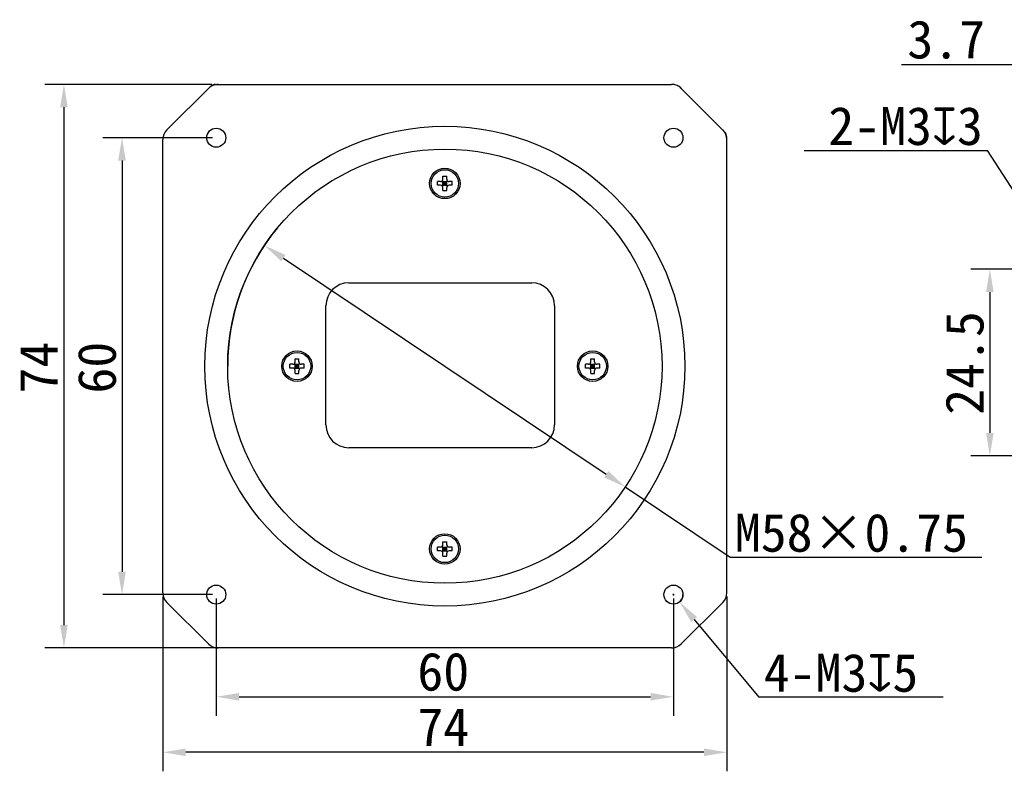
# Model space of a CAD drawing. Header units: millimetres. Extents: x 44 to 356, y 142 to 271.
# Tile 1 of 3: x 44 to 173, y 157 to 256. Entities that reach past the tile are written whole.
import ezdxf

# ---------------------------------------------------------------- set-up
doc = ezdxf.new("R2010")
doc.units = ezdxf.units.MM
doc.header["$LTSCALE"] = 23.1
doc.header["$PDMODE"] = 3
doc.header["$PDSIZE"] = 8
doc.layers.get('0').update_dxf_attribs({"linetype": 'CONTINUOUS'})
doc.layers.get('Defpoints').update_dxf_attribs({"linetype": 'CONTINUOUS'})
doc.layers.add('00_COMPONENTS', color=7, linetype='CONTINUOUS')
doc.layers.add('51__DRAFT_DIMS', color=7, linetype='CONTINUOUS')
doc.styles.get("Standard").update_dxf_attribs({"font": 'simfang.ttf'})
doc.dimstyles.new('DIMSTYLE_1', dxfattribs={"dimtxt": 5, "dimasz": 3, "dimexe": 2.5, "dimexo": 0.5, "dimgap": 0.75, "dimtad": 1, "dimdsep": 46, "dimtxsty": 'STANDARD', "dimblk": '_FILLED', "dimcen": 0.09, "dimclrt": 256, "dimazin": 2, "dimtp": 0.3, "dimtm": 0.3, "dimtfac": 1, "dimtofl": 0, "dimtmove": 0, "dimatfit": 3, "dimldrblk": '_FILLED', "dimfxl": 1, "dimtolj": 1, "dimarcsym": 0})
doc.dimstyles.new('DIMSTYLE_2', dxfattribs={"dimtxt": 5, "dimasz": 3, "dimexe": 2.5, "dimexo": 0.5, "dimgap": 0.75, "dimtad": 1, "dimdsep": 46, "dimtxsty": 'STANDARD', "dimblk": '_FILLED', "dimcen": 0.09, "dimclrt": 256, "dimazin": 2, "dimtp": 0.1, "dimtm": 0.1, "dimtfac": 1, "dimtofl": 0, "dimtmove": 0, "dimatfit": 3, "dimldrblk": '_FILLED', "dimfxl": 1, "dimtolj": 1, "dimarcsym": 0})
doc.dimstyles.new('DIMSTYLE_3', dxfattribs={"dimtxt": 3, "dimasz": 3, "dimexe": 2.5, "dimexo": 0.5, "dimgap": 0.75, "dimtad": 1, "dimdsep": 46, "dimtxsty": 'STANDARD', "dimblk": '_FILLED', "dimblk1": '_FILLED', "dimblk2": '_FILLED', "dimcen": 0.09, "dimclrt": 3, "dimazin": 2, "dimtp": 0.2, "dimtm": 0.2, "dimtfac": 1, "dimtofl": 0, "dimtmove": 0, "dimatfit": 3, "dimldrblk": '_FILLED', "dimfxl": 1, "dimtolj": 1, "dimarcsym": 0})
doc.dimstyles.new('DIMSTYLE_4', dxfattribs={"dimtxt": 5, "dimasz": 3, "dimexe": 2.5, "dimexo": 0.5, "dimtad": 1, "dimdsep": 46, "dimtxsty": 'STANDARD', "dimblk": '_FILLED', "dimcen": 0.09, "dimclrt": 256, "dimazin": 2, "dimtp": 0.1, "dimtm": 0.1, "dimtfac": 1, "dimtofl": 0, "dimtmove": 0, "dimatfit": 1, "dimldrblk": '_FILLED', "dimfxl": 1, "dimtolj": 1, "dimarcsym": 0})
doc.dimstyles.new('DIMSTYLE_5', dxfattribs={"dimtxt": 5, "dimasz": 3, "dimexe": 2.5, "dimexo": 0.5, "dimtad": 1, "dimdsep": 46, "dimtxsty": 'STANDARD', "dimblk": '_FILLED', "dimcen": 0.09, "dimclrt": 256, "dimazin": 2, "dimtp": 0.3, "dimtm": 0.3, "dimtfac": 1, "dimtmove": 0, "dimatfit": 2, "dimldrblk": '_FILLED', "dimfxl": 1, "dimtolj": 1, "dimarcsym": 0})

# ---------------------------------------------------------------- blocks, each defined once
blk = doc.blocks.new('_FILLED')
at = {"color": 0, "linetype": 'ByBlock'}
blk.add_solid([(0, 0), (-1, 0.167), (-1, -0.167)], dxfattribs=at)
blk = doc.blocks.new('*D1')
at = {"layer": '51__DRAFT_DIMS', "color": 0, "lineweight": -2, "transparency": 16777216}
for p, q in [((177, 238.57), (177, 252.41)), ((180.72, 223.56), (180.72, 252.41)), ((174, 249.91), (159.38, 249.91)), ((183.72, 249.91), (186.72, 249.91))]:
    blk.add_line(p, q, dxfattribs=at)
at = {"layer": 'Defpoints', "color": 0, "transparency": 16777216}
for p in [(180.72, 249.91), (177, 238.07), (180.72, 223.06)]:
    blk.add_point(p, dxfattribs=at)
at = {"layer": '51__DRAFT_DIMS', "color": 0, "lineweight": -2, "transparency": 16777216, "xscale": 3, "yscale": 3, "zscale": 3}
blk.add_blockref('_FILLED', (177, 249.91), dxfattribs=at)
at = {"layer": '51__DRAFT_DIMS', "color": 0, "lineweight": -2, "transparency": 16777216, "xscale": 3, "yscale": 3, "zscale": 3, "rotation": 180}
blk.add_blockref('_FILLED', (180.72, 249.91), dxfattribs=at)
at = {"layer": '51__DRAFT_DIMS', "transparency": 16777216, "insert": (160.13, 255.74), "char_height": 5, "attachment_point": 1}
blk.add_mtext('\\A1;3.7', dxfattribs=at)
blk = doc.blocks.new('*D2')
at = {"layer": '51__DRAFT_DIMS', "color": 0, "lineweight": -2}
for p, q in [((180.22, 223.06), (168.46, 223.06)), ((170.96, 220.06), (170.96, 201.56)), ((180.22, 198.56), (168.46, 198.56))]:
    blk.add_line(p, q, dxfattribs=at)
at = {"layer": 'Defpoints', "color": 0}
for p in [(180.72, 223.06), (170.96, 198.56), (180.72, 198.56)]:
    blk.add_point(p, dxfattribs=at)
at = {"layer": '51__DRAFT_DIMS', "color": 0, "linetype": 'ByBlock', "lineweight": -2, "xscale": 3, "yscale": 3, "zscale": 3}
for p, rotation in [((170.96, 223.06), 90), ((170.96, 198.56), 270)]:
    blk.add_blockref('_FILLED', p, dxfattribs=dict(at, rotation=rotation))
at = {"layer": '51__DRAFT_DIMS', "color": 3, "insert": (165.13, 210.75), "char_height": 3, "attachment_point": 2, "rotation": 90}
blk.add_mtext('\\A1;{{\\H1.6667x;\\C0;24.5}}', dxfattribs=at)
blk = doc.blocks.new('*D3')
at = {"layer": '51__DRAFT_DIMS', "color": 0, "lineweight": -2}
for p in [(146.59, 238.65), (178.41, 226.63)]:
    blk.add_line(p, (170.66, 238.65), dxfattribs=at)
at = {"layer": '51__DRAFT_DIMS', "color": 0}
for p, q in [((180.63, 223.06), (180.81, 223.06)), ((180.72, 222.97), (180.72, 223.15))]:
    blk.add_line(p, q, dxfattribs=at)
at = {"layer": 'Defpoints', "color": 0}
for p in [(180.04, 224.11), (181.39, 222.01)]:
    blk.add_point(p, dxfattribs=at)
at = {"layer": '51__DRAFT_DIMS', "color": 0, "linetype": 'ByBlock', "lineweight": -2, "xscale": 3, "yscale": 3, "zscale": 3, "rotation": 302.817153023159}
blk.add_blockref('_FILLED', (180.04, 224.11), dxfattribs=at)
at = {"layer": '51__DRAFT_DIMS', "insert": (170.04, 244.38), "char_height": 5, "attachment_point": 3}
blk.add_mtext('\\A1;{2-M3{\\fgdt|b0|i0|c134|p2;x}3}', dxfattribs=at)
blk = doc.blocks.new('*D4')
at = {"layer": '51__DRAFT_DIMS', "color": 0, "lineweight": -2, "transparency": 16777216}
for p, q in [((68.86, 247.33), (46.95, 247.33)), ((49.45, 244.33), (49.45, 176.33)), ((84.94, 173.33), (46.95, 173.33))]:
    blk.add_line(p, q, dxfattribs=at)
at = {"layer": 'Defpoints', "color": 0, "transparency": 16777216}
for p in [(69.36, 247.33), (49.45, 173.33), (85.44, 173.33)]:
    blk.add_point(p, dxfattribs=at)
at = {"layer": '51__DRAFT_DIMS', "color": 0, "lineweight": -2, "transparency": 16777216, "xscale": 3, "yscale": 3, "zscale": 3}
for p, rotation in [((49.45, 247.33), 90), ((49.45, 173.33), 270)]:
    blk.add_blockref('_FILLED', p, dxfattribs=dict(at, rotation=rotation))
at = {"layer": '51__DRAFT_DIMS', "transparency": 16777216, "insert": (43.64, 210.14), "char_height": 5, "attachment_point": 2, "rotation": 90}
blk.add_mtext('\\A1;74', dxfattribs=at)
blk = doc.blocks.new('*D5')
at = {"layer": '51__DRAFT_DIMS', "color": 0, "lineweight": -2, "transparency": 16777216}
for p, q in [((68.94, 240.33), (54.57, 240.33)), ((57.07, 237.33), (57.07, 183.33)), ((68.94, 180.33), (54.57, 180.33))]:
    blk.add_line(p, q, dxfattribs=at)
at = {"layer": 'Defpoints', "color": 0, "transparency": 16777216}
for p in [(69.44, 240.33), (57.07, 180.33), (69.44, 180.33)]:
    blk.add_point(p, dxfattribs=at)
at = {"layer": '51__DRAFT_DIMS', "color": 0, "lineweight": -2, "transparency": 16777216, "xscale": 3, "yscale": 3, "zscale": 3}
for p, rotation in [((57.07, 240.33), 90), ((57.07, 180.33), 270)]:
    blk.add_blockref('_FILLED', p, dxfattribs=dict(at, rotation=rotation))
at = {"layer": '51__DRAFT_DIMS', "transparency": 16777216, "insert": (51.26, 210.14), "char_height": 5, "attachment_point": 2, "rotation": 90}
blk.add_mtext('\\A1;60', dxfattribs=at)
blk = doc.blocks.new('*D6')
at = {"layer": '51__DRAFT_DIMS', "color": 0, "lineweight": -2, "transparency": 16777216}
for p, q in [((69.44, 179.83), (69.44, 164.42)), ((129.44, 179.83), (129.44, 164.42)), ((72.44, 166.92), (126.44, 166.92))]:
    blk.add_line(p, q, dxfattribs=at)
at = {"layer": 'Defpoints', "color": 0, "transparency": 16777216}
for p in [(69.44, 180.33), (129.44, 180.33), (129.44, 166.92)]:
    blk.add_point(p, dxfattribs=at)
at = {"layer": '51__DRAFT_DIMS', "color": 0, "lineweight": -2, "transparency": 16777216, "xscale": 3, "yscale": 3, "zscale": 3, "rotation": 180}
blk.add_blockref('_FILLED', (69.44, 166.92), dxfattribs=at)
at = {"layer": '51__DRAFT_DIMS', "color": 0, "lineweight": -2, "transparency": 16777216, "xscale": 3, "yscale": 3, "zscale": 3}
blk.add_blockref('_FILLED', (129.44, 166.92), dxfattribs=at)
at = {"layer": '51__DRAFT_DIMS', "transparency": 16777216, "insert": (99.23, 172.73), "char_height": 5, "attachment_point": 2}
blk.add_mtext('\\A1;60', dxfattribs=at)
blk = doc.blocks.new('*D7')
at = {"layer": '51__DRAFT_DIMS', "color": 0, "lineweight": -2, "transparency": 16777216}
for p, q in [((62.44, 180.08), (62.44, 157.13)), ((136.44, 180.08), (136.44, 157.13)), ((133.44, 159.63), (65.44, 159.63))]:
    blk.add_line(p, q, dxfattribs=at)
at = {"layer": 'Defpoints', "color": 0, "transparency": 16777216}
for p in [(62.44, 180.58), (136.44, 180.58), (62.44, 159.63)]:
    blk.add_point(p, dxfattribs=at)
at = {"layer": '51__DRAFT_DIMS', "color": 0, "lineweight": -2, "transparency": 16777216, "xscale": 3, "yscale": 3, "zscale": 3, "rotation": 180}
blk.add_blockref('_FILLED', (62.44, 159.63), dxfattribs=at)
at = {"layer": '51__DRAFT_DIMS', "color": 0, "lineweight": -2, "transparency": 16777216, "xscale": 3, "yscale": 3, "zscale": 3}
blk.add_blockref('_FILLED', (136.44, 159.63), dxfattribs=at)
at = {"layer": '51__DRAFT_DIMS', "transparency": 16777216, "insert": (99.23, 165.44), "char_height": 5, "attachment_point": 2}
blk.add_mtext('\\A1;74', dxfattribs=at)
blk = doc.blocks.new('*D8')
at = {"layer": '51__DRAFT_DIMS', "color": 0, "lineweight": -2, "transparency": 16777216}
for p, q in [((78.25, 224.52), (120.62, 196.14)), ((123.12, 194.47), (136.86, 185.26)), ((136.86, 185.26), (169.89, 185.26))]:
    blk.add_line(p, q, dxfattribs=at)
at = {"layer": 'Defpoints', "color": 0, "transparency": 16777216}
for p in [(75.76, 226.19), (123.12, 194.47)]:
    blk.add_point(p, dxfattribs=at)
at = {"layer": '51__DRAFT_DIMS', "color": 0, "lineweight": -2, "transparency": 16777216, "xscale": 3, "yscale": 3, "zscale": 3}
for p, rotation in [((75.76, 226.19), 146.1813163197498), ((123.12, 194.47), 326.1813163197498)]:
    blk.add_blockref('_FILLED', p, dxfattribs=dict(at, rotation=rotation))
at = {"layer": '51__DRAFT_DIMS', "transparency": 16777216, "insert": (137.49, 190.97), "char_height": 5, "attachment_point": 1}
blk.add_mtext('\\A1;M58×0.75', dxfattribs=at)
blk = doc.blocks.new('*D9')
at = {"layer": '51__DRAFT_DIMS', "color": 0}
for p, q in [((129.35, 180.33), (129.53, 180.33)), ((129.44, 180.24), (129.44, 180.42))]:
    blk.add_line(p, q, dxfattribs=at)
at = {"layer": '51__DRAFT_DIMS', "color": 0, "lineweight": -2}
for p in [(132.16, 177.06), (164.84, 166.85)]:
    blk.add_line(p, (140.65, 166.85), dxfattribs=at)
at = {"layer": 'Defpoints', "color": 0}
for p in [(128.64, 181.29), (130.24, 179.37)]:
    blk.add_point(p, dxfattribs=at)
at = {"layer": '51__DRAFT_DIMS', "color": 0, "linetype": 'ByBlock', "lineweight": -2, "xscale": 3, "yscale": 3, "zscale": 3, "rotation": 129.7654527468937}
blk.add_blockref('_FILLED', (130.24, 179.37), dxfattribs=at)
at = {"layer": '51__DRAFT_DIMS', "insert": (141.28, 172.58), "char_height": 5, "attachment_point": 1}
blk.add_mtext('\\A1;{4-M3{\\fgdt|b0|i0|c134|p2;x}5}', dxfattribs=at)

msp = doc.modelspace()

# ---------------------------------------------------------------- linework, layer by layer
msp.add_solid([(108.05855, 181.11512), (108.05855, 181.11512), (108.05855, 181.11512)])
at = {"layer": '00_COMPONENTS'}
for p, q in [((62.96486, 241.35808), (68.64241, 247.03562)), ((69.35622, 247.33087), (129.20283, 247.33087)), ((129.19283, 247.33087), (129.19085, 247.33087)), ((129.19242, 247.33087), (129.19164, 247.33087)), ((129.21463, 247.33038), (129.19244, 247.33087)), ((129.36651, 247.32282), (129.36085, 247.32335)), ((129.3774, 247.32174), (129.36651, 247.32282)), ((129.38849, 247.32058), (129.3774, 247.32174)), ((129.39978, 247.31932), (129.38849, 247.32058)), ((129.41126, 247.31797), (129.39978, 247.31932)), ((129.42292, 247.31652), (129.41126, 247.31797)), ((129.43475, 247.31497), (129.42292, 247.31652)), ((129.44675, 247.31331), (129.43475, 247.31497)), ((129.4589, 247.31155), (129.44675, 247.31331)), ((129.47119, 247.30968), (129.4589, 247.31155)), ((129.48363, 247.30769), (129.47119, 247.30968)), ((129.49621, 247.3056), (129.48363, 247.30769)), ((129.50893, 247.30338), (129.49621, 247.3056)), ((129.51752, 247.30183), (129.50893, 247.30338)), ((136.14476, 241.12376), (130.45923, 246.8093)), ((136.43765, 180.57646), (136.43765, 240.41666)), ((99.18765, 234.88087), (99.18765, 235.28087)), ((99.18765, 235.28087), (99.68765, 235.28087)), ((99.68765, 234.88087), (99.68765, 235.28087)), ((98.48765, 234.08087), (98.48765, 234.58087)), ((98.88765, 234.58087), (98.48765, 234.58087)), ((98.88765, 234.08087), (98.48765, 234.08087)), ((99.09979, 233.993), (99.77552, 234.66874)), ((99.77552, 233.993), (99.09979, 234.66874)), ((99.18765, 234.08087), (99.18765, 234.58087)), ((99.18765, 234.58087), (99.68765, 234.58087)), ((99.68765, 234.33087), (99.18765, 234.33087)), ((99.18765, 234.08087), (99.68765, 234.08087)), ((99.43765, 234.08087), (99.43765, 234.58087)), ((99.68765, 234.08087), (99.68765, 234.58087)), ((100.38765, 234.58087), (99.98765, 234.58087)), ((100.38765, 234.08087), (99.98765, 234.08087)), ((100.38765, 234.08087), (100.38765, 234.58087)), ((99.18765, 233.38087), (99.18765, 233.78087)), ((99.18765, 233.38087), (99.68765, 233.38087)), ((99.68765, 233.38087), (99.68765, 233.78087)), ((86.83329, 221.27678), (110.83329, 221.27678)), ((83.83329, 202.62678), (83.83329, 218.27678)), ((113.83329, 218.27678), (113.83329, 202.62678)), ((79.69979, 209.993), (80.37552, 210.66874)), ((80.37552, 209.993), (79.69979, 210.66874)), ((79.78765, 210.88087), (79.78765, 211.28087)), ((79.78765, 211.28087), (80.28765, 211.28087)), ((80.28765, 210.88087), (80.28765, 211.28087)), ((118.49979, 209.993), (119.17552, 210.66874)), ((119.17552, 209.993), (118.49979, 210.66874)), ((118.58765, 211.28087), (119.08765, 211.28087)), ((118.58765, 210.88087), (118.58765, 211.28087)), ((119.08765, 210.88087), (119.08765, 211.28087)), ((79.08765, 210.08087), (79.08765, 210.58087)), ((79.48765, 210.58087), (79.08765, 210.58087)), ((79.48765, 210.08087), (79.08765, 210.08087)), ((79.78765, 210.08087), (79.78765, 210.58087)), ((79.78765, 210.58087), (80.28765, 210.58087)), ((80.28765, 210.33087), (79.78765, 210.33087)), ((79.78765, 210.08087), (80.28765, 210.08087)), ((79.78765, 209.38087), (79.78765, 209.78087)), ((79.78765, 209.38087), (80.28765, 209.38087)), ((80.03765, 210.08087), (80.03765, 210.58087)), ((80.28765, 210.08087), (80.28765, 210.58087)), ((80.28765, 209.38087), (80.28765, 209.78087)), ((80.98765, 210.58087), (80.58765, 210.58087)), ((80.98765, 210.08087), (80.58765, 210.08087)), ((80.98765, 210.08087), (80.98765, 210.58087)), ((118.28765, 210.58087), (117.88765, 210.58087)), ((117.88765, 210.08087), (117.88765, 210.58087)), ((118.28765, 210.08087), (117.88765, 210.08087)), ((118.58765, 210.58087), (119.08765, 210.58087)), ((118.58765, 210.08087), (118.58765, 210.58087)), ((119.08765, 210.33087), (118.58765, 210.33087)), ((118.58765, 210.08087), (119.08765, 210.08087)), ((118.58765, 209.38087), (118.58765, 209.78087)), ((118.58765, 209.38087), (119.08765, 209.38087)), ((118.83765, 210.08087), (118.83765, 210.58087)), ((119.08765, 210.08087), (119.08765, 210.58087)), ((119.08765, 209.38087), (119.08765, 209.78087)), ((119.78765, 210.58087), (119.38765, 210.58087)), ((119.78765, 210.08087), (119.38765, 210.08087)), ((119.78765, 210.08087), (119.78765, 210.58087)), ((110.83329, 199.62678), (86.83329, 199.62678)), ((98.88765, 186.58087), (98.48765, 186.58087)), ((98.48765, 186.08087), (98.48765, 186.58087)), ((98.88765, 186.08087), (98.48765, 186.08087)), ((99.77552, 185.993), (99.09979, 186.66874)), ((99.09979, 185.993), (99.77552, 186.66874)), ((99.18765, 187.28087), (99.68765, 187.28087)), ((99.18765, 186.88087), (99.18765, 187.28087)), ((99.18765, 186.58087), (99.68765, 186.58087)), ((99.18765, 186.08087), (99.18765, 186.58087)), ((99.68765, 186.33087), (99.18765, 186.33087)), ((99.18765, 186.08087), (99.68765, 186.08087)), ((99.43765, 186.08087), (99.43765, 186.58087)), ((99.68765, 186.88087), (99.68765, 187.28087)), ((99.68765, 186.08087), (99.68765, 186.58087)), ((100.38765, 186.58087), (99.98765, 186.58087)), ((100.38765, 186.08087), (99.98765, 186.08087)), ((100.38765, 186.08087), (100.38765, 186.58087)), ((99.18765, 185.38087), (99.18765, 185.78087)), ((99.18765, 185.38087), (99.68765, 185.38087)), ((99.68765, 185.38087), (99.68765, 185.78087)), ((68.41045, 173.85807), (62.96486, 179.30366)), ((135.91045, 179.30366), (130.46486, 173.85807)), ((129.19208, 173.33087), (69.68323, 173.33087))]:
    msp.add_line(p, q, dxfattribs=at)
at = {"layer": '00_COMPONENTS', "color": 7}
msp.add_line((62.43765, 180.57646), (62.43765, 240.08529), dxfattribs=at)
at = {"layer": '00_COMPONENTS'}
for points in [[(130.45923, 246.8093), (130.40982, 246.85684), (130.29716, 246.95281), (130.17705, 247.03905), (130.0503, 247.11497), (129.91783, 247.18007), (129.78056, 247.23391), (129.6394, 247.27614), (129.49534, 247.3065), (129.34943, 247.32478), (129.20283, 247.33087)], [(130.3788, 246.88779), (130.34627, 246.91505), (130.31431, 246.94062), (130.28285, 246.96468)], [(130.48149, 246.79266), (130.47474, 246.79938), (130.44308, 246.82997), (130.41116, 246.85937), (130.3788, 246.88779)]]:
    msp.add_lwpolyline(points, dxfattribs=at)
for centre, radius in [((99.43765, 210.33087), 31.5), ((69.43765, 240.33087), 1.25), ((129.43765, 240.33087), 1.25), ((99.43765, 210.33087), 28.5), ((99.43765, 234.33087), 2), ((99.43765, 234.33087), 1.8), ((80.03765, 210.33087), 2), ((80.03765, 210.33087), 1.8), ((118.83765, 210.33087), 2), ((118.83765, 210.33087), 1.8), ((99.43765, 186.33087), 2), ((99.43765, 186.33087), 1.8), ((69.43765, 180.33087), 1.25), ((129.43765, 180.33087), 1.25)]:
    msp.add_circle(centre, radius, dxfattribs=at)
at = {"layer": '00_COMPONENTS', "color": 7}
for centre, start, end in [((64.23765, 240.08529), 135, 180), ((64.23765, 180.57646), 180, 225)]:
    msp.add_arc(centre, 1.8, start, end, dxfattribs=at)
at = {"layer": '00_COMPONENTS'}
for centre, radius, start, end in [((134.63765, 240.08529), 1.8, 0, 44.9999999), ((135.43765, 240.41666), 1, 0, 45), ((98.88765, 234.88087), 0.3, 270, 360), ((98.88765, 233.78087), 0.3, 0, 90), ((99.98765, 234.88087), 0.3, 180, 270), ((99.98765, 233.78087), 0.3, 90, 180), ((86.83329, 218.27678), 3, 90, 180), ((110.83329, 218.27678), 3, 0, 90), ((79.48765, 210.88087), 0.3, 270, 360), ((80.58765, 210.88087), 0.3, 180, 270), ((118.28765, 210.88087), 0.3, 270, 360), ((119.38765, 210.88087), 0.3, 180, 270), ((79.48765, 209.78087), 0.3, 0, 90), ((80.58765, 209.78087), 0.3, 90, 180), ((118.28765, 209.78087), 0.3, 0, 90), ((119.38765, 209.78087), 0.3, 90, 180), ((86.83329, 202.62678), 3, 180, 270), ((110.83329, 202.62678), 3, 270, 0), ((98.88765, 186.88087), 0.3, 270, 360), ((98.88765, 185.78087), 0.3, 0, 90), ((99.98765, 186.88087), 0.3, 180, 270), ((99.98765, 185.78087), 0.3, 90, 180), ((134.63765, 180.57646), 1.8, 315, 360), ((69.68323, 175.13086), 1.79999, 225, 270), ((129.19208, 175.13086), 1.79999, 270, 315)]:
    msp.add_arc(centre, radius, start, end, dxfattribs=at)
msp.add_open_spline([(69.68323, 247.33087), (69.44912, 247.33087), (68.97624, 247.23771), (68.57599, 246.96921), (68.41045, 246.80367)], degree=3, dxfattribs=at)
msp.add_open_spline([(69.35622, 247.33087), (69.22463, 247.33087), (68.95949, 247.2786), (68.73499, 247.12821), (68.64241, 247.03562)], degree=3, knots=[0, 0, 0, 0, 0.50125364, 1, 1, 1, 1], dxfattribs=at)
at = {"layer": '51__DRAFT_DIMS'}
for centre, radius, start, end in [((99.43765, 210.33087), 28.5, 140.3974264, 180), ((129.43765, 180.33087), 1.25, 305.3319003, 360)]:
    msp.add_arc(centre, radius, start, end, dxfattribs=at)

# ---------------------------------------------------------------- dimensions: what is measured, and where the dimension line sits
dim = msp.add_linear_dim(base=(180.71643, 249.90784), p1=(176.99643, 238.07004), p2=(180.71643, 223.06071), angle=359.9999959, text='3.7', dimstyle='DIMSTYLE_2', dxfattribs=at)
dim.commit()
dim.dimension.update_dxf_attribs({"geometry": '*D1', "text_midpoint": (165.18929, 249.90784), "dimtype": 160})
for base, p1, p2, angle, picture, middle in [((49.44935, 173.33087), (69.35622, 247.33087), (85.43765, 173.33087), 270, '*D4', (49.44935, 210.14121)), ((57.06695, 180.33087), (69.43765, 240.33087), (69.43765, 180.33087), 270, '*D5', (57.06695, 210.14121)), ((62.43765, 159.63126), (136.43765, 180.57646), (62.43765, 180.57646), 180, '*D7', (99.22954, 159.63126))]:
    dim = msp.add_linear_dim(base=base, p1=p1, p2=p2, angle=angle, dimstyle='DIMSTYLE_1', dxfattribs=at)
    dim.commit()
    dim.dimension.update_dxf_attribs({"geometry": picture, "text_midpoint": middle, "dimtype": 160})
for p1, p2, text, dimstyle, picture, middle in [((181.39388, 222.0102), (180.03898, 224.11121), '{2-M3{\\fgdt|b0|i0|c134|p2;x}3}', 'DIMSTYLE_4', '*D3', (158.31259, 238.64899)), ((75.75977, 226.19302), (123.11554, 194.46872), 'M58×0.75', 'DIMSTYLE_5', '*D8', (153.6869, 185.25985)), ((128.6381, 181.29171), (130.23721, 179.37003), '{4-M3{\\fgdt|b0|i0|c134|p2;x}5}', 'DIMSTYLE_4', '*D9', (153.06028, 166.85464))]:
    dim = msp.add_diameter_dim_2p(p1=p1, p2=p2, text=text, dimstyle=dimstyle, override={"dimtih": 1, "dimtoh": 1, "dimpost": '<>'}, dxfattribs=at)
    dim.commit()
    dim.dimension.update_dxf_attribs({"geometry": picture, "text_midpoint": middle, "dimtype": 163})
dim = msp.add_linear_dim(base=(170.96247, 198.56071), p1=(180.71643, 223.06071), p2=(180.71643, 198.56071), angle=270, text='{{\\H1.6667x;\\C0;<>}}', dimstyle='DIMSTYLE_3', override={"dimtxsty": 'STANDARD'}, dxfattribs=at)
dim.commit()
dim.dimension.update_dxf_attribs({"geometry": '*D2', "text_midpoint": (170.96247, 210.74919), "dimtype": 160})
dim = msp.add_linear_dim(base=(129.43765, 166.91915), p1=(69.43765, 180.33087), p2=(129.43765, 180.33087), dimstyle='DIMSTYLE_1', dxfattribs=at)
dim.commit()
dim.dimension.update_dxf_attribs({"geometry": '*D6', "text_midpoint": (99.22954, 166.91915), "dimtype": 160})

doc.saveas('drawing.dxf')
